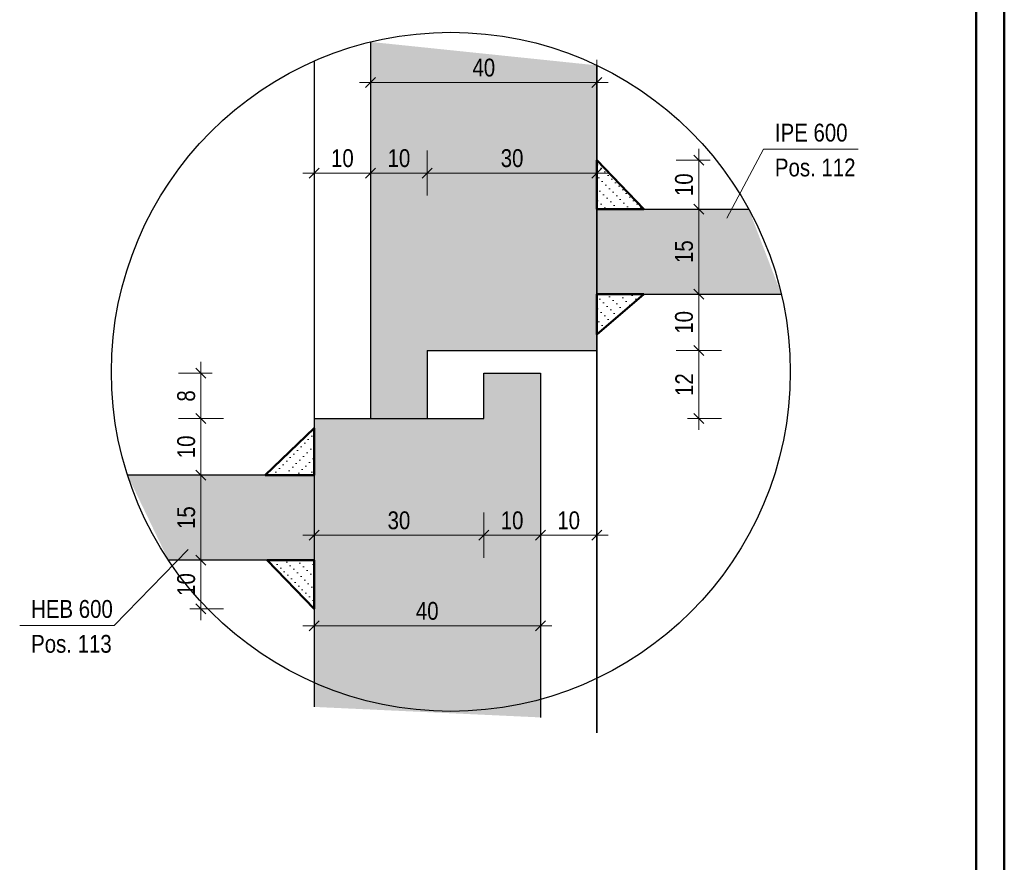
# Model space of a CAD drawing. Header units: millimetres. Extents: x 0 to 6.08, y 0 to 5.27.
# Tile 52 of 54: x 5.07 to 5.95, y 2.03 to 2.77. Entities that reach past the tile are written whole.
import ezdxf

# ---------------------------------------------------------------- set-up
doc = ezdxf.new("R2010")
doc.units = ezdxf.units.MM
doc.styles.add('Arial Narrow', font='ARIALN.TTF')
doc.dimstyles.new('Arch_Strakon_dimstyle', dxfattribs={"dimtxt": 1.575, "dimasz": 1, "dimexe": 1.25, "dimexo": 0.0625, "dimgap": 1, "dimtad": 0, "dimdec": 5, "dimzin": 12, "dimdsep": 46, "dimtxsty": 'Arial Narrow', "dimblk": 'Arrowhead_Tick', "dimsah": 1, "dimcen": 0, "dimse1": 1, "dimse2": 1, "dimclrd": 6, "dimclrt": 2, "dimazin": 0, "dimtfac": 1, "dimtdec": 4, "dimtmove": 0, "dimatfit": 3, "dimldrblk": 'NONE', "dimfxl": 1, "dimtvp": 1, "dimtolj": 1, "dimtzin": 0, "dimlwd": 13, "dimarcsym": 2})
pattern_1 = [(45, (0, 0), (-0.0031819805, 0.0031819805), [0, -0.0075])]

# ---------------------------------------------------------------- blocks, each defined once
blk = doc.blocks.new('Arrowhead_Tick')
at = {"color": 0, "linetype": 'Continuous', "lineweight": -2, "ltscale": 0.2}
for p, q in [((0, 2), (0, -1)), ((-1, 0), (0, 0)), ((1, 0), (0, 0))]:
    blk.add_line(p, q, dxfattribs=at)
at = {"color": 2, "linetype": 'Continuous', "lineweight": 35, "ltscale": 0.2}
blk.add_line((0.442, 0.442), (-0.442, -0.442), dxfattribs=at)
blk = doc.blocks.new('*D11')
at = {"color": 6, "linetype": 'Continuous', "lineweight": 13}
blk.add_line((5.34495, 2.63796), (5.37495, 2.63796), dxfattribs=at)
at = {"layer": 'Defpoints', "color": 0}
for p in [(5.38495, 2.63796), (5.33495, 2.421), (5.38495, 2.421)]:
    blk.add_point(p, dxfattribs=at)
at = {"color": 6, "lineweight": 13, "xscale": 0.01, "yscale": 0.01, "zscale": 0.01}
blk.add_blockref('Arrowhead_Tick', (5.38495, 2.63796), dxfattribs=at)
at = {"color": 6, "lineweight": 13, "xscale": 0.01, "yscale": 0.01, "zscale": 0.01, "rotation": 180}
blk.add_blockref('Arrowhead_Tick', (5.33495, 2.63796), dxfattribs=at)
at = {"color": 2, "lineweight": -2, "insert": (5.35995, 2.651), "char_height": 0.01575, "attachment_point": 5, "style": 'Arial Narrow'}
blk.add_mtext('\\A1;10', dxfattribs=at)
blk = doc.blocks.new('_None')
blk = doc.blocks.new('*D12')
at = {"color": 6, "linetype": 'Continuous', "lineweight": 13}
blk.add_line((5.39495, 2.63796), (5.42495, 2.63796), dxfattribs=at)
at = {"layer": 'Defpoints', "color": 0}
for p in [(5.43495, 2.63796), (5.38495, 2.421), (5.43495, 2.421)]:
    blk.add_point(p, dxfattribs=at)
at = {"color": 6, "lineweight": 13, "xscale": 0.01, "yscale": 0.01, "zscale": 0.01}
blk.add_blockref('Arrowhead_Tick', (5.43495, 2.63796), dxfattribs=at)
at = {"color": 6, "lineweight": 13, "xscale": 0.01, "yscale": 0.01, "zscale": 0.01, "rotation": 180}
blk.add_blockref('Arrowhead_Tick', (5.38495, 2.63796), dxfattribs=at)
at = {"color": 2, "lineweight": -2, "insert": (5.40995, 2.651), "char_height": 0.01575, "attachment_point": 5, "style": 'Arial Narrow'}
blk.add_mtext('\\A1;10', dxfattribs=at)
blk = doc.blocks.new('*D13')
at = {"color": 6, "linetype": 'Continuous', "lineweight": 13}
blk.add_line((5.44495, 2.63796), (5.57495, 2.63796), dxfattribs=at)
at = {"layer": 'Defpoints', "color": 0}
for p in [(5.58495, 2.63796), (5.58495, 2.481), (5.43495, 2.421)]:
    blk.add_point(p, dxfattribs=at)
at = {"color": 6, "lineweight": 13, "xscale": 0.01, "yscale": 0.01, "zscale": 0.01}
blk.add_blockref('Arrowhead_Tick', (5.58495, 2.63796), dxfattribs=at)
at = {"color": 6, "lineweight": 13, "xscale": 0.01, "yscale": 0.01, "zscale": 0.01, "rotation": 180}
blk.add_blockref('Arrowhead_Tick', (5.43495, 2.63796), dxfattribs=at)
at = {"color": 2, "lineweight": -2, "insert": (5.50995, 2.651), "char_height": 0.01575, "attachment_point": 5, "style": 'Arial Narrow'}
blk.add_mtext('\\A1;30', dxfattribs=at)
blk = doc.blocks.new('*D14')
at = {"color": 6, "linetype": 'Continuous', "lineweight": 13}
blk.add_line((5.34495, 2.31796), (5.47495, 2.31796), dxfattribs=at)
at = {"layer": 'Defpoints', "color": 0}
for p in [(5.33495, 2.421), (5.48495, 2.421), (5.48495, 2.31796)]:
    blk.add_point(p, dxfattribs=at)
at = {"color": 6, "lineweight": 13, "xscale": 0.01, "yscale": 0.01, "zscale": 0.01}
blk.add_blockref('Arrowhead_Tick', (5.48495, 2.31796), dxfattribs=at)
at = {"color": 6, "lineweight": 13, "xscale": 0.01, "yscale": 0.01, "zscale": 0.01, "rotation": 180}
blk.add_blockref('Arrowhead_Tick', (5.33495, 2.31796), dxfattribs=at)
at = {"color": 2, "lineweight": -2, "insert": (5.40995, 2.331), "char_height": 0.01575, "attachment_point": 5, "style": 'Arial Narrow'}
blk.add_mtext('\\A1;30', dxfattribs=at)
blk = doc.blocks.new('*D15')
at = {"color": 6, "linetype": 'Continuous', "lineweight": 13}
blk.add_line((5.49495, 2.31796), (5.52495, 2.31796), dxfattribs=at)
at = {"layer": 'Defpoints', "color": 0}
for p in [(5.53495, 2.461), (5.48495, 2.421), (5.53495, 2.31796)]:
    blk.add_point(p, dxfattribs=at)
at = {"color": 6, "lineweight": 13, "xscale": 0.01, "yscale": 0.01, "zscale": 0.01}
blk.add_blockref('Arrowhead_Tick', (5.53495, 2.31796), dxfattribs=at)
at = {"color": 6, "lineweight": 13, "xscale": 0.01, "yscale": 0.01, "zscale": 0.01, "rotation": 180}
blk.add_blockref('Arrowhead_Tick', (5.48495, 2.31796), dxfattribs=at)
at = {"color": 2, "lineweight": -2, "insert": (5.50995, 2.331), "char_height": 0.01575, "attachment_point": 5, "style": 'Arial Narrow'}
blk.add_mtext('\\A1;10', dxfattribs=at)
blk = doc.blocks.new('*D16')
at = {"color": 6, "linetype": 'Continuous', "lineweight": 13}
blk.add_line((5.54495, 2.31796), (5.57495, 2.31796), dxfattribs=at)
at = {"layer": 'Defpoints', "color": 0}
for p in [(5.58495, 2.31796), (5.53495, 2.15697), (5.58495, 2.14346)]:
    blk.add_point(p, dxfattribs=at)
at = {"color": 6, "lineweight": 13, "xscale": 0.01, "yscale": 0.01, "zscale": 0.01}
blk.add_blockref('Arrowhead_Tick', (5.58495, 2.31796), dxfattribs=at)
at = {"color": 6, "lineweight": 13, "xscale": 0.01, "yscale": 0.01, "zscale": 0.01, "rotation": 180}
blk.add_blockref('Arrowhead_Tick', (5.53495, 2.31796), dxfattribs=at)
at = {"color": 2, "lineweight": -2, "insert": (5.55995, 2.331), "char_height": 0.01575, "attachment_point": 5, "style": 'Arial Narrow'}
blk.add_mtext('\\A1;10', dxfattribs=at)
blk = doc.blocks.new('*D17')
at = {"color": 6, "linetype": 'Continuous', "lineweight": 13}
blk.add_line((5.34495, 2.23796), (5.52495, 2.23796), dxfattribs=at)
at = {"layer": 'Defpoints', "color": 0}
for p in [(5.53495, 2.23796), (5.33495, 2.16625), (5.53495, 2.15697)]:
    blk.add_point(p, dxfattribs=at)
at = {"color": 6, "lineweight": 13, "xscale": 0.01, "yscale": 0.01, "zscale": 0.01}
blk.add_blockref('Arrowhead_Tick', (5.53495, 2.23796), dxfattribs=at)
at = {"color": 6, "lineweight": 13, "xscale": 0.01, "yscale": 0.01, "zscale": 0.01, "rotation": 180}
blk.add_blockref('Arrowhead_Tick', (5.33495, 2.23796), dxfattribs=at)
at = {"color": 2, "lineweight": -2, "insert": (5.43495, 2.251), "char_height": 0.01575, "attachment_point": 5, "style": 'Arial Narrow'}
blk.add_mtext('\\A1;40', dxfattribs=at)
blk = doc.blocks.new('*D18')
at = {"color": 6, "linetype": 'Continuous', "lineweight": 13}
blk.add_line((5.39495, 2.71796), (5.57495, 2.71796), dxfattribs=at)
at = {"layer": 'Defpoints', "color": 0}
for p in [(5.38495, 2.75379), (5.58495, 2.73307), (5.58495, 2.71796)]:
    blk.add_point(p, dxfattribs=at)
at = {"color": 6, "lineweight": 13, "xscale": 0.01, "yscale": 0.01, "zscale": 0.01}
for p, rotation in [((5.58495, 2.71796), 359.9999999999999), ((5.38495, 2.71796), 179.9999999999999)]:
    blk.add_blockref('Arrowhead_Tick', p, dxfattribs=dict(at, rotation=rotation))
at = {"color": 2, "lineweight": -2, "insert": (5.48495, 2.731), "char_height": 0.01575, "attachment_point": 5, "style": 'Arial Narrow'}
blk.add_mtext('\\A1;40', dxfattribs=at)
blk = doc.blocks.new('*D19')
at = {"color": 6, "linetype": 'Continuous', "lineweight": 13}
blk.add_line((5.675, 2.541), (5.675, 2.596), dxfattribs=at)
at = {"layer": 'Defpoints', "color": 0}
for p in [(5.675, 2.606), (5.71916, 2.606), (5.74785, 2.531)]:
    blk.add_point(p, dxfattribs=at)
at = {"color": 6, "lineweight": 13, "xscale": 0.01, "yscale": 0.01, "zscale": 0.01}
for p, rotation in [((5.675, 2.606), 90), ((5.675, 2.531), 270)]:
    blk.add_blockref('Arrowhead_Tick', p, dxfattribs=dict(at, rotation=rotation))
at = {"color": 2, "lineweight": -2, "insert": (5.66196, 2.5685), "char_height": 0.01575, "attachment_point": 5, "rotation": 90, "style": 'Arial Narrow'}
blk.add_mtext('\\A1;15', dxfattribs=at)
blk = doc.blocks.new('*D20')
at = {"color": 6, "linetype": 'Continuous', "lineweight": 13}
blk.add_line((5.235, 2.306), (5.235, 2.361), dxfattribs=at)
at = {"layer": 'Defpoints', "color": 0}
for p in [(5.17005, 2.371), (5.235, 2.371), (5.20612, 2.296)]:
    blk.add_point(p, dxfattribs=at)
at = {"color": 6, "lineweight": 13, "xscale": 0.01, "yscale": 0.01, "zscale": 0.01}
for p, rotation in [((5.235, 2.371), 90), ((5.235, 2.296), 270)]:
    blk.add_blockref('Arrowhead_Tick', p, dxfattribs=dict(at, rotation=rotation))
at = {"color": 2, "lineweight": -2, "insert": (5.22196, 2.3335), "char_height": 0.01575, "attachment_point": 5, "rotation": 90, "style": 'Arial Narrow'}
blk.add_mtext('\\A1;15', dxfattribs=at)
blk = doc.blocks.new('*D21')
at = {"color": 6, "linetype": 'Continuous', "lineweight": 13}
blk.add_line((5.235, 2.381), (5.235, 2.411), dxfattribs=at)
at = {"layer": 'Defpoints', "color": 0}
for p in [(5.235, 2.421), (5.33495, 2.421), (5.33495, 2.371)]:
    blk.add_point(p, dxfattribs=at)
at = {"color": 6, "lineweight": 13, "xscale": 0.01, "yscale": 0.01, "zscale": 0.01}
for p, rotation in [((5.235, 2.421), 90), ((5.235, 2.371), 270)]:
    blk.add_blockref('Arrowhead_Tick', p, dxfattribs=dict(at, rotation=rotation))
at = {"color": 2, "lineweight": -2, "insert": (5.22196, 2.396), "char_height": 0.01575, "attachment_point": 5, "rotation": 90, "style": 'Arial Narrow'}
blk.add_mtext('\\A1;10', dxfattribs=at)
blk = doc.blocks.new('*D22')
at = {"color": 6, "linetype": 'Continuous', "lineweight": 13}
blk.add_line((5.235, 2.431), (5.235, 2.451), dxfattribs=at)
at = {"layer": 'Defpoints', "color": 0}
for p in [(5.235, 2.461), (5.48495, 2.461), (5.48495, 2.421)]:
    blk.add_point(p, dxfattribs=at)
at = {"color": 6, "lineweight": 13, "xscale": 0.01, "yscale": 0.01, "zscale": 0.01}
for p, rotation in [((5.235, 2.461), 90), ((5.235, 2.421), 270)]:
    blk.add_blockref('Arrowhead_Tick', p, dxfattribs=dict(at, rotation=rotation))
at = {"color": 2, "lineweight": -2, "insert": (5.22196, 2.441), "char_height": 0.01575, "attachment_point": 5, "rotation": 90, "style": 'Arial Narrow'}
blk.add_mtext('\\A1;8', dxfattribs=at)
blk = doc.blocks.new('*D23')
at = {"color": 6, "linetype": 'Continuous', "lineweight": 13}
blk.add_line((5.675, 2.431), (5.675, 2.471), dxfattribs=at)
at = {"layer": 'Defpoints', "color": 0}
for p in [(5.43495, 2.481), (5.675, 2.481), (5.43495, 2.421)]:
    blk.add_point(p, dxfattribs=at)
at = {"color": 6, "lineweight": 13, "xscale": 0.01, "yscale": 0.01, "zscale": 0.01}
for p, rotation in [((5.675, 2.481), 90), ((5.675, 2.421), 270)]:
    blk.add_blockref('Arrowhead_Tick', p, dxfattribs=dict(at, rotation=rotation))
at = {"color": 2, "lineweight": -2, "insert": (5.66209, 2.451), "char_height": 0.01575, "attachment_point": 5, "rotation": 90, "style": 'Arial Narrow'}
blk.add_mtext('\\A1;12', dxfattribs=at)
blk = doc.blocks.new('*D24')
at = {"color": 6, "linetype": 'Continuous', "lineweight": 13}
blk.add_line((5.675, 2.491), (5.675, 2.521), dxfattribs=at)
at = {"layer": 'Defpoints', "color": 0}
for p in [(5.58495, 2.531), (5.675, 2.531), (5.43495, 2.481)]:
    blk.add_point(p, dxfattribs=at)
at = {"color": 6, "lineweight": 13, "xscale": 0.01, "yscale": 0.01, "zscale": 0.01}
for p, rotation in [((5.675, 2.531), 90), ((5.675, 2.481), 270)]:
    blk.add_blockref('Arrowhead_Tick', p, dxfattribs=dict(at, rotation=rotation))
at = {"color": 2, "lineweight": -2, "insert": (5.66196, 2.506), "char_height": 0.01575, "attachment_point": 5, "rotation": 90, "style": 'Arial Narrow'}
blk.add_mtext('\\A1;10', dxfattribs=at)
blk = doc.blocks.new('*D25')
at = {"color": 6, "linetype": 'Continuous', "lineweight": 13}
blk.add_line((5.675, 2.616), (5.675, 2.63924), dxfattribs=at)
at = {"layer": 'Defpoints', "color": 0}
for p in [(5.58495, 2.64924), (5.675, 2.64924), (5.58495, 2.606)]:
    blk.add_point(p, dxfattribs=at)
at = {"color": 6, "lineweight": 13, "xscale": 0.01, "yscale": 0.01, "zscale": 0.01}
for p, rotation in [((5.675, 2.64924), 90), ((5.675, 2.606), 270)]:
    blk.add_blockref('Arrowhead_Tick', p, dxfattribs=dict(at, rotation=rotation))
at = {"color": 2, "lineweight": -2, "insert": (5.66196, 2.62762), "char_height": 0.01575, "attachment_point": 5, "rotation": 90, "style": 'Arial Narrow'}
blk.add_mtext('\\A1;10', dxfattribs=at)
blk = doc.blocks.new('*D26')
at = {"color": 6, "linetype": 'Continuous', "lineweight": 13}
blk.add_line((5.235, 2.26277), (5.235, 2.286), dxfattribs=at)
at = {"layer": 'Defpoints', "color": 0}
for p in [(5.235, 2.296), (5.33495, 2.296), (5.33495, 2.25277)]:
    blk.add_point(p, dxfattribs=at)
at = {"color": 6, "lineweight": 13, "xscale": 0.01, "yscale": 0.01, "zscale": 0.01}
for p, rotation in [((5.235, 2.296), 90), ((5.235, 2.25277), 270)]:
    blk.add_blockref('Arrowhead_Tick', p, dxfattribs=dict(at, rotation=rotation))
at = {"color": 2, "lineweight": -2, "insert": (5.22196, 2.27438), "char_height": 0.01575, "attachment_point": 5, "rotation": 90, "style": 'Arial Narrow'}
blk.add_mtext('\\A1;10', dxfattribs=at)

msp = doc.modelspace()

# ---------------------------------------------------------------- hatches: boundary and pattern name
at = {"lineweight": 18, "true_color": 0x48a4ff}
for points in [[(5.434947, 2.481002), (5.584947, 2.481002), (5.584947, 2.733071), (5.384947, 2.753789), (5.384947, 2.421002), (5.434947, 2.421002)], [(5.719157, 2.606002), (5.747847, 2.531002), (5.584947, 2.531002), (5.584947, 2.606002)], [(5.534947, 2.461002), (5.534947, 2.156973), (5.334947, 2.166251), (5.334947, 2.421002), (5.484947, 2.421002), (5.484947, 2.461002)], [(5.334947, 2.371002), (5.334947, 2.296002), (5.206122, 2.296002), (5.170047, 2.371002)]]:
    msp.add_hatch(color=161, dxfattribs=at).paths.add_polyline_path(points)
at = {"lineweight": 18}
h = msp.add_hatch(dxfattribs=at)
h.set_pattern_fill('punkt', color=5, scale=0.01, angle=45, style=0, pattern_type=2)
h.set_pattern_definition(pattern_1)
h.paths.add_polyline_path([(5.584947, 2.649235), (5.584947, 2.606002), (5.626474, 2.606002)])
h = msp.add_hatch(dxfattribs=at)
h.set_pattern_fill('punkt', color=5, scale=0.01, angle=45, style=0, pattern_type=2)
h.set_pattern_definition(pattern_1)
h.paths.add_polyline_path([(5.584947, 2.495268), (5.626474, 2.531002), (5.584947, 2.531002)])
h = msp.add_hatch(dxfattribs=at)
h.set_pattern_fill('punkt', color=5, scale=0.01, angle=135, style=0, pattern_type=2)
h.set_pattern_definition([(135, (0, 0), (-0.0031819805, -0.0031819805), [0, -0.0075])])
h.paths.add_polyline_path([(5.291713, 2.371002), (5.334947, 2.371002), (5.334947, 2.412529)])
h = msp.add_hatch(dxfattribs=at)
h.set_pattern_fill('punkt', color=5, scale=0.01, angle=225, style=0, pattern_type=2)
h.set_pattern_definition([(225, (0, 0), (0.0031819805, -0.0031819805), [0, -0.0075])])
h.paths.add_polyline_path([(5.334947, 2.252768), (5.334947, 2.296002), (5.29342, 2.296002)])

# ---------------------------------------------------------------- linework, layer by layer
at = {"color": 4, "linetype": 'Continuous', "lineweight": 50}
for p, q in [((5.945, 0), (5.945, 4.205)), ((5.92, 0.025), (5.92, 4.18)), ((5.584947, 2.649235), (5.626474, 2.606002)), ((5.584947, 2.649235), (5.584947, 2.606002)), ((5.584947, 2.606002), (5.626474, 2.606002)), ((5.584947, 2.531002), (5.626474, 2.531002)), ((5.584947, 2.495268), (5.626474, 2.531002)), ((5.584947, 2.495268), (5.584947, 2.531002)), ((5.291713, 2.371002), (5.334947, 2.412529)), ((5.334947, 2.371002), (5.334947, 2.412529)), ((5.291713, 2.371002), (5.334947, 2.371002)), ((5.334947, 2.252768), (5.29342, 2.296002)), ((5.334947, 2.296002), (5.29342, 2.296002)), ((5.334947, 2.252768), (5.334947, 2.296002))]:
    msp.add_line(p, q, dxfattribs=at)
at = {"color": 3, "linetype": 'Continuous', "lineweight": 25}
for p, q in [((5.384947, 2.753789), (5.384947, 2.421002)), ((5.334947, 2.736852), (5.334947, 2.166251)), ((5.584947, 2.733071), (5.584947, 2.143456)), ((5.584947, 2.143456), (5.584947, 2.733071)), ((5.584947, 2.606002), (5.719157, 2.606002)), ((5.584947, 2.531002), (5.747847, 2.531002)), ((5.434947, 2.481002), (5.434947, 2.421002)), ((5.434947, 2.481002), (5.584947, 2.481002)), ((5.584947, 2.481002), (5.584947, 2.143456)), ((5.484947, 2.421002), (5.484947, 2.461002)), ((5.484947, 2.461002), (5.534947, 2.461002)), ((5.534947, 2.461002), (5.534947, 2.156973)), ((5.334947, 2.421002), (5.484947, 2.421002)), ((5.384947, 2.421002), (5.434947, 2.421002)), ((5.334947, 2.371002), (5.170047, 2.371002)), ((5.334947, 2.296002), (5.206122, 2.296002))]:
    msp.add_line(p, q, dxfattribs=at)
at = {"color": 5, "linetype": 'Continuous', "lineweight": 18}
for p, q in [((5.732171, 2.659115), (5.699869, 2.598146)), ((5.815752, 2.659115), (5.732171, 2.659115)), ((5.158335, 2.238271), (5.223763, 2.30525)), ((5.158335, 2.238271), (5.074754, 2.238271))]:
    msp.add_line(p, q, dxfattribs=at)
at = {"color": 3, "linetype": 'Continuous', "lineweight": 25}
msp.add_circle((5.455823, 2.462282), 0.3, dxfattribs=at)

# ---------------------------------------------------------------- texts
at = {"color": 2, "lineweight": 35, "style": 'Arial Narrow'}
for s, p in [('IPE 600', (5.742263, 2.665766)), ('Pos. 112', (5.742263, 2.634974)), ('HEB 600', (5.084846, 2.244922)), ('Pos. 113', (5.084846, 2.21413))]:
    msp.add_text(s, height=0.01575, dxfattribs=at).set_placement(p)

# ---------------------------------------------------------------- dimensions: what is measured, and where the dimension line sits
at = {"lineweight": -2}
for base, p1, p2, text, picture, middle in [((5.584947, 2.717959), (5.384947, 2.753789), (5.584947, 2.733071), '40', '*D18', (5.484947, 2.717959)), ((5.384947, 2.637959), (5.334947, 2.421002), (5.384947, 2.421002), '10', '*D11', (5.359947, 2.637959)), ((5.434947, 2.637959), (5.384947, 2.421002), (5.434947, 2.421002), '10', '*D12', (5.409947, 2.637959)), ((5.584947, 2.637959), (5.434947, 2.421002), (5.584947, 2.481002), '30', '*D13', (5.509947, 2.637959)), ((5.534947, 2.317959), (5.484947, 2.421002), (5.534947, 2.461002), '10', '*D15', (5.509947, 2.317959)), ((5.484947, 2.317959), (5.334947, 2.421002), (5.484947, 2.421002), '30', '*D14', (5.409947, 2.317959)), ((5.584947, 2.317959), (5.534947, 2.156973), (5.584947, 2.143456), '10', '*D16', (5.559947, 2.317959)), ((5.534947, 2.237959), (5.334947, 2.166251), (5.534947, 2.156973), '40', '*D17', (5.434947, 2.237959))]:
    dim = msp.add_linear_dim(base=base, p1=p1, p2=p2, text=text, dimstyle='Arch_Strakon_dimstyle', override={"dimscale": 0.01, "dimtxt": 1.575, "dimasz": 1, "dimgap": 0.5, "dimtad": 1, "dimjust": 0, "dimtih": 0, "dimtoh": 0, "dimdec": 3, "dimdsep": 46, "dimtxsty": 'Arial Narrow', "dimclrd": 6, "dimclrt": 2, "dimtix": 1, "dimtofl": 255, "dimtmove": 0, "dimatfit": 2, "dimfxl": 0, "dimfxlon": 0, "dimtvp": 31.746032, "dimlwd": 13}, dxfattribs=at)
    dim.commit()
    dim.dimension.update_dxf_attribs({"geometry": picture, "text_midpoint": middle, "dimtype": 160})
for base, p1, p2, text, override, picture, middle in [((5.675, 2.649235), (5.584947, 2.606002), (5.584947, 2.649235), '10', {"dimscale": 0.01, "dimtxt": 1.575, "dimasz": 1, "dimgap": 0.5, "dimtad": 1, "dimjust": 0, "dimtih": 0, "dimtoh": 0, "dimdec": 5, "dimdsep": 46, "dimtxsty": 'Arial Narrow', "dimclrd": 6, "dimclrt": 2, "dimtix": 1, "dimtofl": 255, "dimtmove": 0, "dimatfit": 2, "dimfxl": 0, "dimfxlon": 0, "dimtvp": 31.746032, "dimlwd": 13}, '*D25', (5.675, 2.627619)), ((5.675, 2.606002), (5.747847, 2.531002), (5.719157, 2.606002), '15', {"dimscale": 0.01, "dimtxt": 1.575, "dimasz": 1, "dimgap": 0.5, "dimtad": 1, "dimjust": 0, "dimtih": 0, "dimtoh": 0, "dimdec": 3, "dimdsep": 46, "dimtxsty": 'Arial Narrow', "dimclrd": 6, "dimclrt": 2, "dimtix": 1, "dimtofl": 255, "dimtmove": 0, "dimatfit": 2, "dimfxl": 0, "dimfxlon": 0, "dimtvp": 31.746032, "dimlwd": 13}, '*D19', (5.675, 2.568502)), ((5.675, 2.531002), (5.434947, 2.481002), (5.584947, 2.531002), '10', {"dimscale": 0.01, "dimtxt": 1.575, "dimasz": 1, "dimgap": 0.5, "dimtad": 1, "dimjust": 0, "dimtih": 0, "dimtoh": 0, "dimdec": 3, "dimdsep": 46, "dimtxsty": 'Arial Narrow', "dimclrd": 6, "dimclrt": 2, "dimtix": 1, "dimtofl": 255, "dimtmove": 0, "dimatfit": 2, "dimfxl": 0, "dimfxlon": 0, "dimtvp": 31.746032, "dimlwd": 13}, '*D24', (5.675, 2.506002)), ((5.675, 2.481002), (5.434947, 2.421002), (5.434947, 2.481002), '12', {"dimscale": 0.01, "dimtxt": 1.575, "dimasz": 1, "dimgap": 0.5, "dimtad": 1, "dimjust": 0, "dimtih": 0, "dimtoh": 0, "dimdec": 3, "dimdsep": 46, "dimtxsty": 'Arial Narrow', "dimclrd": 6, "dimclrt": 2, "dimtix": 1, "dimtofl": 255, "dimtmove": 0, "dimatfit": 2, "dimfxl": 0, "dimfxlon": 0, "dimtvp": 31.746032, "dimlwd": 13}, '*D23', (5.675, 2.451002)), ((5.235, 2.461002), (5.484947, 2.421002), (5.484947, 2.461002), '8', {"dimscale": 0.01, "dimtxt": 1.575, "dimasz": 1, "dimgap": 0.5, "dimtad": 1, "dimjust": 0, "dimtih": 0, "dimtoh": 0, "dimdec": 3, "dimdsep": 46, "dimtxsty": 'Arial Narrow', "dimclrd": 6, "dimclrt": 2, "dimtix": 1, "dimtofl": 255, "dimtmove": 0, "dimatfit": 2, "dimfxl": 0, "dimfxlon": 0, "dimtvp": 31.746032, "dimlwd": 13}, '*D22', (5.235, 2.441002)), ((5.235, 2.421002), (5.334947, 2.371002), (5.334947, 2.421002), '10', {"dimscale": 0.01, "dimtxt": 1.575, "dimasz": 1, "dimgap": 0.5, "dimtad": 1, "dimjust": 0, "dimtih": 0, "dimtoh": 0, "dimdec": 3, "dimdsep": 46, "dimtxsty": 'Arial Narrow', "dimclrd": 6, "dimclrt": 2, "dimtix": 1, "dimtofl": 255, "dimtmove": 0, "dimatfit": 2, "dimfxl": 0, "dimfxlon": 0, "dimtvp": 31.746032, "dimlwd": 13}, '*D21', (5.235, 2.396002)), ((5.235, 2.371002), (5.206122, 2.296002), (5.170047, 2.371002), '15', {"dimscale": 0.01, "dimtxt": 1.575, "dimasz": 1, "dimgap": 0.5, "dimtad": 1, "dimjust": 0, "dimtih": 0, "dimtoh": 0, "dimdec": 3, "dimdsep": 46, "dimtxsty": 'Arial Narrow', "dimclrd": 6, "dimclrt": 2, "dimtix": 1, "dimtofl": 255, "dimtmove": 0, "dimatfit": 2, "dimfxl": 0, "dimfxlon": 0, "dimtvp": 31.746032, "dimlwd": 13}, '*D20', (5.235, 2.333502)), ((5.235, 2.296002), (5.334947, 2.252768), (5.334947, 2.296002), '10', {"dimscale": 0.01, "dimtxt": 1.575, "dimasz": 1, "dimgap": 0.5, "dimtad": 1, "dimjust": 0, "dimtih": 0, "dimtoh": 0, "dimdec": 5, "dimdsep": 46, "dimtxsty": 'Arial Narrow', "dimclrd": 6, "dimclrt": 2, "dimtix": 1, "dimtofl": 255, "dimtmove": 0, "dimatfit": 2, "dimfxl": 0, "dimfxlon": 0, "dimtvp": 31.746032, "dimlwd": 13}, '*D26', (5.235, 2.274385))]:
    dim = msp.add_linear_dim(base=base, p1=p1, p2=p2, angle=90, text=text, dimstyle='Arch_Strakon_dimstyle', override=override, dxfattribs=at)
    dim.commit()
    dim.dimension.update_dxf_attribs({"geometry": picture, "text_midpoint": middle, "dimtype": 160})

doc.saveas('drawing.dxf')
